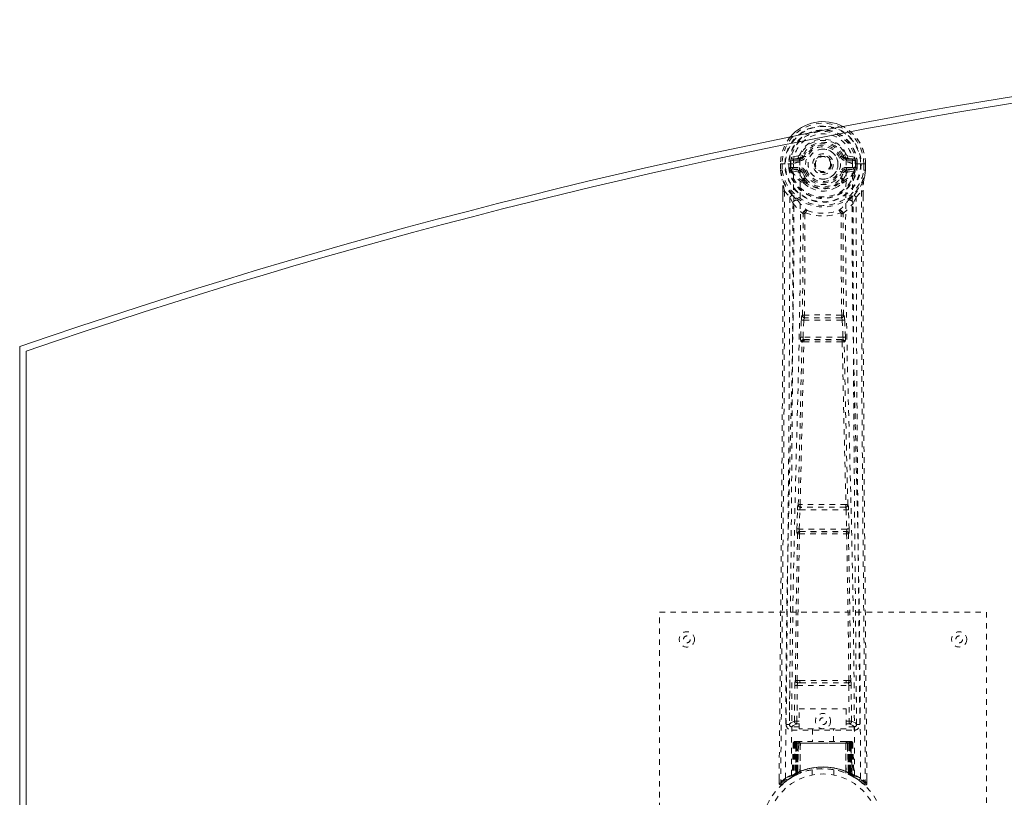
# Model space of a CAD drawing. Header units: inches. Extents: x 8.8 to 80.3, y 26.6 to 56.4.
# Tile 2 of 4: x 8.8 to 26.9, y 42.1 to 56.4. Entities that reach past the tile are written whole.
import ezdxf

# ---------------------------------------------------------------- set-up
doc = ezdxf.new("R2010")
doc.units = ezdxf.units.IN
doc.header["$MEASUREMENT"] = 0
doc.linetypes.add('SLD-Dashed', pattern=[0.075, 0.05, -0.025])
doc.linetypes.add('SLD-Solid', pattern=[0])

msp = doc.modelspace()

# ---------------------------------------------------------------- linework, layer by layer
at = {"color": 7, "linetype": 'SLD-Dashed', "lineweight": 0}
for p, q in [((23.128, 53.89), (23.182, 53.867)), ((22.772, 53.72), (22.772, 53.603)), ((22.776, 53.72), (22.772, 53.72)), ((22.773, 53.72), (22.773, 53.603)), ((22.829, 53.719), (22.776, 53.72)), ((22.801, 53.719), (22.802, 53.603)), ((22.852, 53.719), (22.829, 53.719)), ((22.858, 53.719), (22.852, 53.719)), ((23.008, 53.719), (22.858, 53.719)), ((22.923, 53.646), (22.923, 53.718)), ((22.958, 53.718), (22.952, 53.718)), ((22.952, 53.718), (22.953, 53.647)), ((22.958, 53.641), (22.958, 53.718)), ((23.094, 53.863), (22.976, 53.84)), ((23.006, 53.804), (23.122, 53.824)), ((23.006, 53.804), (23.006, 53.774)), ((23.122, 53.804), (23.006, 53.804)), ((23.122, 53.774), (23.006, 53.774)), ((23.122, 53.824), (23.122, 53.804)), ((23.122, 53.774), (23.122, 53.804)), ((23.178, 53.859), (23.182, 53.867)), ((23.182, 53.867), (23.204, 53.858)), ((23.898, 53.858), (23.92, 53.867)), ((23.92, 53.867), (23.924, 53.859)), ((23.98, 53.824), (24.096, 53.804)), ((23.98, 53.824), (23.98, 53.804)), ((24.096, 53.804), (23.98, 53.804)), ((23.98, 53.774), (23.98, 53.804)), ((24.096, 53.774), (23.98, 53.774)), ((24.127, 53.84), (24.008, 53.863)), ((24.094, 53.719), (24.094, 53.719)), ((24.245, 53.719), (24.094, 53.719)), ((24.096, 53.774), (24.096, 53.804)), ((24.144, 53.641), (24.145, 53.718)), ((24.145, 53.718), (24.15, 53.718)), ((24.15, 53.647), (24.15, 53.718)), ((24.18, 53.718), (24.179, 53.646)), ((24.18, 53.719), (24.18, 53.718)), ((24.251, 53.719), (24.245, 53.719)), ((24.274, 53.719), (24.251, 53.719)), ((24.327, 53.72), (24.274, 53.719)), ((24.301, 53.603), (24.301, 53.719)), ((24.331, 53.72), (24.327, 53.72)), ((24.329, 53.603), (24.33, 53.72)), ((24.331, 53.72), (24.33, 53.603)), ((22.772, 53.603), (22.772, 53.599)), ((22.923, 53.646), (22.953, 53.647)), ((22.923, 53.646), (22.923, 53.646)), ((22.953, 53.647), (22.958, 53.628)), ((22.958, 53.628), (22.958, 53.641)), ((22.964, 53.603), (22.968, 53.599)), ((22.978, 53.588), (22.968, 53.599)), ((22.978, 53.588), (23.093, 53.567)), ((22.993, 53.652), (22.993, 53.622)), ((22.993, 53.652), (23.122, 53.652)), ((23.122, 53.597), (22.993, 53.622)), ((22.993, 53.622), (23.122, 53.622)), ((23.122, 53.652), (23.122, 53.622)), ((23.122, 53.597), (23.122, 53.622)), ((23.177, 53.556), (23.17, 53.567)), ((23.204, 53.567), (23.177, 53.556)), ((23.925, 53.556), (23.898, 53.567)), ((23.932, 53.567), (23.925, 53.556)), ((23.98, 53.652), (23.98, 53.622)), ((23.98, 53.652), (24.109, 53.652)), ((24.109, 53.622), (23.98, 53.597)), ((23.98, 53.597), (23.98, 53.622)), ((23.98, 53.622), (24.109, 53.622)), ((24.009, 53.567), (24.125, 53.588)), ((24.109, 53.622), (24.109, 53.652)), ((24.125, 53.588), (24.124, 53.588)), ((24.135, 53.599), (24.125, 53.588)), ((24.125, 53.588), (24.125, 53.588)), ((24.135, 53.599), (24.138, 53.603)), ((24.149, 53.647), (24.144, 53.628)), ((24.144, 53.628), (24.144, 53.641)), ((24.15, 53.647), (24.179, 53.646)), ((24.179, 53.646), (24.179, 53.646)), ((24.33, 53.599), (24.33, 53.603)), ((23.18, 53.407), (23.179, 53.429)), ((23.198, 53.362), (23.187, 53.379)), ((23.203, 53.434), (23.203, 53.412)), ((23.899, 53.412), (23.899, 53.434)), ((23.923, 53.407), (23.923, 53.429)), ((22.814, 53.22), (22.814, 53.119)), ((22.816, 53.22), (22.816, 53.118)), ((22.844, 53.219), (22.94, 53.104)), ((24.162, 53.104), (24.258, 53.219)), ((24.286, 53.131), (24.287, 53.22)), ((24.288, 53.22), (24.288, 53.131)), ((23, 52.991), (22.94, 53.104)), ((24.162, 53.104), (24.103, 52.991)), ((23.141, 50.539), (23.153, 50.848)), ((23.153, 50.848), (23.155, 50.881)), ((23.172, 50.938), (23.171, 50.938)), ((23.185, 50.537), (23.197, 50.846)), ((23.197, 50.846), (23.905, 50.846)), ((23.215, 50.891), (23.216, 50.891)), ((23.887, 50.891), (23.215, 50.891)), ((23.886, 50.891), (23.887, 50.891)), ((23.905, 50.846), (23.917, 50.537)), ((23.931, 50.938), (23.93, 50.938)), ((23.95, 50.848), (23.947, 50.881)), ((23.962, 50.539), (23.95, 50.848)), ((23.164, 50.445), (23.151, 50.449)), ((23.917, 50.537), (23.185, 50.537)), ((23.208, 50.488), (23.195, 50.492)), ((23.195, 50.492), (23.907, 50.492)), ((23.907, 50.492), (23.894, 50.488)), ((23.939, 50.445), (23.952, 50.449)), ((23.071, 47.017), (23.082, 47.369)), ((23.096, 47.459), (23.095, 47.459)), ((23.116, 47.015), (23.127, 47.368)), ((23.127, 47.368), (23.976, 47.368)), ((23.14, 47.413), (23.14, 47.413)), ((23.962, 47.413), (23.14, 47.413)), ((23.962, 47.413), (23.962, 47.413)), ((23.976, 47.368), (23.986, 47.015)), ((24.007, 47.459), (24.006, 47.459)), ((24.031, 47.017), (24.02, 47.369)), ((23.986, 47.015), (23.116, 47.015)), ((23.078, 46.927), (23.084, 46.924)), ((23.129, 46.968), (23.123, 46.97)), ((23.123, 46.97), (23.979, 46.97)), ((23.979, 46.97), (23.973, 46.968)), ((24.018, 46.924), (24.024, 46.927)), ((20.551, 37.489), (20.551, 45.489)), ((20.551, 45.489), (26.551, 45.489)), ((26.551, 45.489), (26.551, 37.489)), ((22.942, 44.246), (22.935, 43.432)), ((23.027, 43.485), (23.034, 44.146)), ((23.072, 43.485), (23.079, 44.145)), ((23.125, 44.236), (23.076, 44.235)), ((23.079, 44.145), (24.024, 44.145)), ((23.088, 44.189), (23.135, 44.189)), ((23.135, 44.189), (23.967, 44.189)), ((23.967, 44.189), (24.015, 44.189)), ((24.026, 44.235), (23.977, 44.236)), ((24.024, 44.145), (24.031, 43.485)), ((24.075, 43.485), (24.068, 44.146)), ((24.167, 43.432), (24.16, 44.246)), ((23.114, 43.712), (23.975, 43.712)), ((23.114, 43.346), (23.114, 43.712)), ((23.975, 43.712), (23.975, 43.346)), ((22.934, 43.428), (22.938, 43.411)), ((22.935, 43.432), (22.935, 43.43)), ((22.935, 43.43), (22.935, 43.421)), ((23.072, 43.44), (23.072, 43.485)), ((23.114, 43.485), (23.072, 43.485)), ((23.114, 43.44), (23.072, 43.44)), ((23.975, 43.485), (24.031, 43.485)), ((23.975, 43.44), (24.031, 43.44)), ((24.075, 43.485), (24.031, 43.485)), ((24.031, 43.44), (24.031, 43.485)), ((24.165, 43.411), (24.168, 43.428)), ((24.167, 43.43), (24.167, 43.432)), ((24.167, 43.421), (24.167, 43.43)), ((22.979, 43.383), (22.979, 43.323)), ((23.114, 43.383), (22.979, 43.383)), ((22.979, 43.323), (24.123, 43.323)), ((23.975, 43.346), (23.114, 43.346)), ((23.356, 43.346), (23.356, 43.114)), ((23.746, 43.114), (23.746, 43.346)), ((24.123, 43.383), (23.975, 43.383)), ((24.123, 43.323), (24.123, 43.383)), ((23.005, 43.085), (22.984, 42.479)), ((23.018, 43.085), (22.997, 42.487)), ((23.018, 43.085), (23.005, 43.085)), ((23.039, 43.088), (23.016, 42.494)), ((23.036, 43.085), (23.016, 42.498)), ((23.035, 43.114), (23.032, 43.113)), ((23.103, 43.085), (23.036, 43.085)), ((23.037, 43.113), (23.037, 43.114)), ((23.044, 43.085), (23.043, 42.527)), ((23.044, 43.114), (23.044, 43.111)), ((23.049, 43.114), (23.044, 43.114)), ((23.058, 43.114), (23.048, 43.114)), ((23.049, 43.085), (24.054, 43.085)), ((23.049, 42.53), (23.049, 43.085)), ((23.057, 42.534), (23.057, 43.085)), ((23.062, 43.114), (23.058, 43.114)), ((23.061, 43.085), (23.061, 42.536)), ((24.041, 43.085), (23.061, 43.085)), ((23.133, 43.114), (23.066, 43.114)), ((23.076, 43.085), (23.075, 42.543)), ((23.079, 43.085), (23.076, 43.085)), ((23.079, 43.085), (24.023, 43.085)), ((23.079, 42.544), (23.079, 43.085)), ((23.084, 42.533), (23.103, 43.085)), ((23.105, 43.085), (23.085, 42.534)), ((23.103, 43.085), (23.105, 43.085)), ((23.128, 42.562), (23.133, 43.086)), ((23.135, 43.085), (23.13, 42.563)), ((23.135, 43.085), (23.133, 43.086)), ((23.967, 43.114), (23.135, 43.114)), ((23.967, 43.085), (23.135, 43.085)), ((23.969, 43.086), (23.967, 43.085)), ((23.972, 42.563), (23.967, 43.085)), ((24.036, 43.114), (23.969, 43.114)), ((23.969, 43.086), (23.974, 42.562)), ((23.998, 43.085), (23.999, 43.085)), ((24.017, 42.534), (23.998, 43.085)), ((24.066, 43.085), (23.999, 43.085)), ((23.999, 43.085), (24.018, 42.533)), ((24.027, 43.085), (24.023, 43.085)), ((24.023, 43.085), (24.023, 42.544)), ((24.027, 42.543), (24.027, 43.085)), ((24.045, 43.114), (24.041, 43.114)), ((24.041, 42.536), (24.041, 43.085)), ((24.054, 43.114), (24.045, 43.114)), ((24.045, 43.085), (24.045, 42.534)), ((24.058, 43.114), (24.053, 43.114)), ((24.054, 43.085), (24.054, 42.53)), ((24.059, 42.527), (24.059, 43.085)), ((24.086, 42.494), (24.063, 43.088)), ((24.066, 43.114), (24.066, 43.113)), ((24.066, 43.085), (24.086, 42.498)), ((24.071, 43.113), (24.067, 43.114)), ((24.084, 43.085), (24.105, 42.487)), ((24.097, 43.085), (24.084, 43.085)), ((24.097, 43.085), (24.119, 42.479)), ((22.984, 42.479), (22.997, 42.487)), ((23.001, 42.473), (23.067, 42.507)), ((23.016, 42.498), (23.084, 42.533)), ((23.024, 42.504), (23.028, 42.503)), ((23.043, 42.527), (23.049, 42.53)), ((23.056, 42.502), (23.043, 42.527)), ((23.056, 42.502), (23.047, 42.497)), ((23.061, 42.504), (23.049, 42.53)), ((23.061, 42.504), (23.056, 42.502)), ((23.069, 42.508), (23.057, 42.534)), ((23.073, 42.51), (23.061, 42.536)), ((23.087, 42.516), (23.061, 42.504)), ((23.067, 42.507), (23.069, 42.508)), ((23.069, 42.508), (23.073, 42.51)), ((23.087, 42.516), (23.075, 42.543)), ((23.091, 42.518), (23.079, 42.544)), ((23.085, 42.534), (23.084, 42.533)), ((23.128, 42.562), (23.13, 42.563)), ((23.131, 42.535), (23.134, 42.536)), ((23.351, 42.596), (23.351, 42.499)), ((23.751, 42.499), (23.751, 42.596)), ((23.968, 42.536), (23.971, 42.535)), ((23.972, 42.563), (23.974, 42.562)), ((24.023, 42.544), (24.011, 42.518)), ((24.015, 42.516), (24.011, 42.518)), ((24.027, 42.543), (24.015, 42.516)), ((24.018, 42.533), (24.017, 42.534)), ((24.018, 42.533), (24.086, 42.498)), ((24.041, 42.536), (24.029, 42.51)), ((24.029, 42.51), (24.033, 42.508)), ((24.045, 42.534), (24.033, 42.508)), ((24.034, 42.508), (24.035, 42.507)), ((24.035, 42.507), (24.102, 42.473)), ((24.054, 42.53), (24.041, 42.504)), ((24.046, 42.502), (24.041, 42.504)), ((24.059, 42.527), (24.046, 42.502)), ((24.054, 42.53), (24.059, 42.527)), ((24.105, 42.487), (24.119, 42.479)), ((22.745, 42.432), (22.744, 42.347)), ((22.744, 42.347), (22.774, 42.347)), ((22.794, 42.324), (22.896, 42.405)), ((22.905, 42.412), (22.966, 42.45)), ((22.969, 42.454), (22.983, 42.462)), ((24.12, 42.462), (24.133, 42.454)), ((24.358, 42.347), (24.357, 42.431))]:
    msp.add_line(p, q, dxfattribs=at)
at = {"color": 7, "linetype": 'SLD-Solid', "lineweight": 15}
for p, q in [((8.801, 32.614), (8.801, 50.364)), ((8.919, 32.698), (8.919, 50.279)), ((8.919, 50.279), (8.919, 32.698))]:
    msp.add_line(p, q, dxfattribs=at)
at = {"color": 7, "linetype": 'SLD-Dashed', "lineweight": 0, "flags": 128}
for points in [[(23.126, 53.749), (23.131, 53.827), (23.154, 53.903), (23.193, 53.972), (23.247, 54.033), (23.312, 54.083), (23.387, 54.119), (23.468, 54.142), (23.551, 54.149), (23.635, 54.142), (23.715, 54.119), (23.79, 54.083), (23.856, 54.033), (23.909, 53.972), (23.949, 53.903), (23.971, 53.827), (23.977, 53.749)], [(22.772, 53.72), (22.771, 53.72), (22.772, 53.719), (22.773, 53.719)], [(22.863, 42.441), (22.869, 44.031), (22.887, 45.62), (22.918, 47.207), (22.955, 48.79), (22.985, 50.03), (23.008, 51.265), (23.018, 52.496), (23.008, 53.719)], [(23.006, 53.774), (22.983, 53.778), (22.963, 53.791)], [(22.972, 42.496), (22.979, 44.082), (22.999, 45.667), (23.032, 47.25), (23.072, 48.829), (23.104, 50.066), (23.128, 51.299), (23.138, 52.527), (23.126, 53.749)], [(23.232, 53.846), (23.227, 53.849), (23.222, 53.851), (23.217, 53.853), (23.213, 53.855), (23.209, 53.856), (23.207, 53.857), (23.205, 53.858), (23.204, 53.858)], [(23.87, 53.846), (23.875, 53.849), (23.881, 53.851), (23.885, 53.853), (23.889, 53.855), (23.893, 53.856), (23.895, 53.857), (23.897, 53.858), (23.898, 53.858)], [(24.13, 42.496), (24.124, 44.082), (24.103, 45.667), (24.071, 47.25), (24.03, 48.829), (23.998, 50.066), (23.974, 51.299), (23.965, 52.527), (23.977, 53.749)], [(24.239, 42.441), (24.234, 44.031), (24.215, 45.62), (24.185, 47.207), (24.147, 48.79), (24.117, 50.03), (24.094, 51.265), (24.084, 52.496), (24.094, 53.719)], [(24.139, 53.791), (24.12, 53.778), (24.096, 53.774)], [(24.15, 53.718), (24.153, 53.718), (24.16, 53.718), (24.169, 53.718), (24.18, 53.719)], [(24.329, 53.719), (24.33, 53.719), (24.331, 53.72), (24.331, 53.72)], [(22.772, 53.603), (22.785, 53.508), (22.801, 53.433)], [(22.772, 53.599), (22.773, 53.599), (22.775, 53.599), (22.778, 53.599), (22.782, 53.6), (22.786, 53.601), (22.791, 53.601), (22.796, 53.602), (22.802, 53.603)], [(22.773, 53.603), (22.773, 53.603), (22.772, 53.603), (22.772, 53.603)], [(22.772, 53.599), (22.784, 53.51), (22.802, 53.422)], [(22.802, 53.603), (22.795, 53.603), (22.789, 53.603), (22.784, 53.603), (22.779, 53.603), (22.775, 53.603), (22.773, 53.603)], [(22.953, 53.647), (22.953, 53.647), (22.953, 53.647)], [(22.958, 53.641), (22.975, 53.649), (22.993, 53.652)], [(23.12, 53.545), (23.107, 53.562), (23.093, 53.567)], [(23.179, 53.429), (23.149, 53.48), (23.12, 53.545)], [(23.177, 53.556), (23.203, 53.495), (23.232, 53.447)], [(23.232, 53.579), (23.227, 53.576), (23.222, 53.574), (23.217, 53.572), (23.213, 53.571), (23.209, 53.569), (23.207, 53.568), (23.205, 53.567), (23.204, 53.567)], [(23.87, 53.579), (23.875, 53.576), (23.881, 53.574), (23.885, 53.572), (23.889, 53.571), (23.893, 53.569), (23.895, 53.568), (23.897, 53.567), (23.898, 53.567)], [(23.923, 53.429), (23.954, 53.48), (23.982, 53.545)], [(23.982, 53.545), (23.995, 53.562), (24.009, 53.567)], [(24.109, 53.652), (24.128, 53.649), (24.144, 53.641)], [(24.15, 53.647), (24.15, 53.647), (24.149, 53.647)], [(24.3, 53.422), (24.317, 53.5), (24.33, 53.599)], [(24.33, 53.599), (24.329, 53.599), (24.327, 53.599), (24.324, 53.599), (24.321, 53.6), (24.316, 53.601), (24.311, 53.601), (24.306, 53.602), (24.301, 53.603)], [(24.329, 53.603), (24.327, 53.603), (24.323, 53.603), (24.319, 53.603), (24.313, 53.603), (24.307, 53.603), (24.301, 53.603)], [(24.33, 53.603), (24.318, 53.508), (24.302, 53.433)], [(24.33, 53.603), (24.331, 53.603), (24.33, 53.603), (24.329, 53.603)], [(22.801, 53.433), (22.801, 53.427), (22.802, 53.422)], [(22.983, 53.144), (22.882, 53.267), (22.802, 53.422)], [(23.198, 53.362), (23.273, 53.302), (23.324, 53.276)], [(23.778, 53.276), (23.829, 53.302), (23.904, 53.362)], [(24.12, 53.144), (24.22, 53.267), (24.3, 53.422)], [(24.3, 53.422), (24.302, 53.427), (24.302, 53.433)], [(22.844, 53.219), (22.845, 52.405), (22.845, 51.556), (22.842, 50.673), (22.839, 49.87), (22.836, 49.353), (22.832, 48.811), (22.828, 48.244), (22.824, 47.681), (22.82, 47.193), (22.814, 46.546), (22.808, 45.858), (22.801, 45.129), (22.794, 44.452), (22.774, 42.347)], [(22.814, 53.22), (22.814, 53.22), (22.815, 53.22), (22.817, 53.22), (22.821, 53.219), (22.826, 53.219), (22.832, 53.219), (22.838, 53.219), (22.844, 53.219)], [(24.258, 53.219), (24.257, 52.481), (24.257, 51.7), (24.259, 50.877), (24.263, 50.012), (24.267, 49.215), (24.273, 48.386), (24.274, 48.195), (24.276, 48.003), (24.277, 47.809), (24.279, 47.675), (24.28, 47.546), (24.281, 47.41), (24.282, 47.269), (24.286, 46.815), (24.291, 46.311), (24.296, 45.755), (24.299, 45.404), (24.303, 45.032), (24.307, 44.629), (24.31, 44.253), (24.315, 43.763), (24.319, 43.327), (24.323, 42.946), (24.325, 42.619), (24.328, 42.347)], [(24.258, 53.219), (24.264, 53.219), (24.27, 53.219), (24.276, 53.219), (24.281, 53.219), (24.285, 53.22), (24.287, 53.22), (24.288, 53.22), (24.288, 53.22)], [(22.814, 53.119), (22.812, 50.502), (22.795, 47.786), (22.77, 45.064), (22.744, 42.347)], [(22.94, 53.104), (22.94, 52.363), (22.939, 51.591), (22.936, 50.788), (22.932, 50.022), (22.927, 49.247), (22.921, 48.471), (22.915, 47.715), (22.909, 46.99), (22.902, 46.314), (22.895, 45.558), (22.888, 44.848), (22.881, 44.151), (22.874, 43.429)], [(23, 52.991), (22.991, 49.805), (22.965, 46.617), (22.934, 43.428)], [(23, 52.991), (23.084, 52.893), (23.181, 52.807)], [(23.078, 53.056), (23.087, 53.047), (23.093, 53.04)], [(23.921, 52.807), (24.019, 52.893), (24.103, 52.991)], [(24.01, 53.04), (24.015, 53.047), (24.024, 53.056)], [(24.168, 43.428), (24.137, 46.617), (24.111, 49.805), (24.103, 52.991)], [(24.228, 43.429), (24.224, 43.805), (24.22, 44.234), (24.216, 44.703), (24.212, 45.128), (24.209, 45.351), (24.207, 45.573), (24.205, 45.796), (24.203, 46.048), (24.2, 46.303), (24.198, 46.551), (24.193, 47.054), (24.189, 47.522), (24.185, 47.954), (24.182, 48.377), (24.178, 48.867), (24.172, 49.707), (24.167, 50.556), (24.164, 51.433), (24.162, 52.287), (24.162, 53.104)], [(24.288, 53.131), (24.29, 50.503), (24.308, 47.785), (24.332, 45.066), (24.358, 42.347)], [(23.172, 50.938), (23.183, 51.87), (23.184, 52.799)], [(23.229, 52.816), (23.224, 52.825), (23.218, 52.832), (23.21, 52.836), (23.202, 52.836), (23.194, 52.833), (23.188, 52.826), (23.183, 52.817), (23.181, 52.807)], [(23.219, 52.805), (23.219, 51.876), (23.208, 50.943)], [(23.229, 52.816), (23.223, 52.812), (23.22, 52.809), (23.22, 52.807), (23.219, 52.805)], [(23.921, 52.807), (23.919, 52.817), (23.915, 52.826), (23.908, 52.833), (23.901, 52.836), (23.893, 52.836), (23.885, 52.832), (23.878, 52.825), (23.873, 52.816)], [(23.883, 52.805), (23.883, 52.807), (23.882, 52.809), (23.88, 52.812), (23.873, 52.816)], [(23.894, 50.943), (23.884, 51.876), (23.883, 52.805)], [(23.93, 50.938), (23.92, 51.87), (23.919, 52.799)], [(23.153, 50.848), (23.158, 50.847), (23.168, 50.847), (23.182, 50.847), (23.197, 50.846)], [(23.197, 50.846), (23.198, 50.855), (23.2, 50.863), (23.204, 50.877), (23.209, 50.887), (23.212, 50.89), (23.214, 50.891), (23.215, 50.891)], [(23.905, 50.846), (23.913, 50.846), (23.921, 50.847), (23.928, 50.847), (23.934, 50.847), (23.94, 50.847), (23.944, 50.847), (23.948, 50.848), (23.95, 50.848)], [(23.096, 47.459), (23.131, 48.955), (23.164, 50.445)], [(23.13, 47.462), (23.166, 48.958), (23.199, 50.45)], [(23.141, 50.539), (23.143, 50.539), (23.146, 50.539), (23.15, 50.538), (23.156, 50.538), (23.162, 50.538), (23.169, 50.538), (23.177, 50.537), (23.185, 50.537)], [(23.195, 50.492), (23.19, 50.496), (23.187, 50.506), (23.185, 50.52), (23.185, 50.529), (23.185, 50.537)], [(23.903, 50.45), (23.936, 48.958), (23.972, 47.462)], [(23.917, 50.537), (23.918, 50.529), (23.918, 50.52), (23.916, 50.506), (23.912, 50.496), (23.907, 50.492)], [(23.917, 50.537), (23.925, 50.537), (23.933, 50.538), (23.94, 50.538), (23.946, 50.538), (23.952, 50.538), (23.957, 50.539), (23.96, 50.539), (23.962, 50.539)], [(24.006, 47.459), (23.971, 48.955), (23.939, 50.445)], [(23.082, 47.369), (23.084, 47.403), (23.084, 47.405)], [(23.082, 47.369), (23.084, 47.369), (23.087, 47.369), (23.091, 47.369), (23.097, 47.369), (23.103, 47.369), (23.111, 47.368), (23.119, 47.368), (23.127, 47.368)], [(23.1, 47.44), (23.099, 47.442), (23.096, 47.459)], [(23.976, 47.368), (23.984, 47.368), (23.992, 47.368), (23.999, 47.369), (24.006, 47.369), (24.011, 47.369), (24.016, 47.369), (24.019, 47.369), (24.02, 47.369)], [(24.02, 47.369), (24.018, 47.403), (24.018, 47.405)], [(23.071, 47.017), (23.073, 47.017), (23.076, 47.016), (23.08, 47.016), (23.086, 47.016), (23.092, 47.016), (23.1, 47.016), (23.108, 47.015), (23.116, 47.015)], [(23.986, 47.015), (23.995, 47.015), (24.002, 47.016), (24.01, 47.016), (24.016, 47.016), (24.022, 47.016), (24.026, 47.016), (24.029, 47.017), (24.031, 47.017)], [(23.044, 44.234), (23.06, 45.58), (23.084, 46.924)], [(23.076, 44.235), (23.093, 45.582), (23.118, 46.926)], [(23.984, 46.926), (24.009, 45.582), (24.026, 44.235)], [(24.059, 44.234), (24.043, 45.58), (24.018, 46.924)], [(23.034, 44.146), (23.038, 44.145), (23.049, 44.145), (23.063, 44.145), (23.079, 44.145)], [(23.088, 44.189), (23.071, 44.193), (23.06, 44.2)], [(23.125, 44.236), (23.337, 44.236), (23.551, 44.236), (23.766, 44.236), (23.977, 44.236)], [(23.135, 44.189), (23.339, 44.189), (23.545, 44.189), (23.757, 44.189), (23.967, 44.189)], [(24.024, 44.145), (24.039, 44.145), (24.054, 44.145), (24.064, 44.145), (24.068, 44.146)], [(23.027, 43.485), (22.958, 43.457), (22.937, 43.431)], [(22.979, 43.383), (23.003, 43.411), (23.072, 43.44)], [(23.027, 43.485), (23.032, 43.485), (23.042, 43.485), (23.056, 43.485), (23.072, 43.485)], [(24.031, 43.44), (24.1, 43.411), (24.123, 43.383)], [(24.168, 43.428), (24.145, 43.457), (24.075, 43.485)], [(23.005, 43.085), (23.008, 43.085), (23.016, 43.085), (23.029, 43.085), (23.044, 43.085)], [(23.057, 43.085), (23.043, 43.085), (23.03, 43.085), (23.022, 43.085), (23.018, 43.085)], [(23.036, 43.085), (23.037, 43.085), (23.039, 43.085), (23.042, 43.085), (23.047, 43.085), (23.053, 43.085), (23.06, 43.085), (23.068, 43.085), (23.076, 43.085)], [(23.058, 43.112), (23.054, 43.113), (23.051, 43.113), (23.05, 43.113), (23.05, 43.113)], [(23.115, 43.104), (23.108, 43.094), (23.105, 43.085)], [(23.133, 43.086), (23.118, 43.1), (23.115, 43.104)], [(23.969, 43.086), (23.984, 43.1), (23.988, 43.104)], [(23.998, 43.085), (23.994, 43.094), (23.988, 43.104)], [(24.027, 43.085), (24.035, 43.085), (24.042, 43.085), (24.049, 43.085), (24.055, 43.085), (24.06, 43.085), (24.064, 43.085), (24.066, 43.085), (24.066, 43.085)], [(24.037, 43.113), (24.036, 43.114), (24.034, 43.113)], [(24.052, 43.113), (24.052, 43.113), (24.051, 43.113), (24.049, 43.113), (24.045, 43.112)], [(24.084, 43.085), (24.081, 43.085), (24.072, 43.085), (24.06, 43.085), (24.045, 43.085)], [(24.059, 43.085), (24.074, 43.085), (24.086, 43.085), (24.095, 43.085), (24.097, 43.085)], [(24.066, 43.084), (24.065, 43.091), (24.064, 43.093)], [(24.085, 42.482), (24.079, 42.485), (24.046, 42.502)], [(24.088, 42.49), (24.087, 42.496), (24.087, 42.498)], [(24.125, 42.462), (24.118, 42.473), (24.114, 42.486)], [(22.747, 42.347), (22.749, 42.339), (22.753, 42.332), (22.758, 42.325), (22.764, 42.32), (22.771, 42.318), (22.779, 42.317), (22.786, 42.319), (22.792, 42.323)], [(24.118, 42.473), (24.117, 42.479), (24.117, 42.48)], [(24.328, 42.347), (24.32, 42.338), (24.314, 42.331), (24.309, 42.326), (24.308, 42.324)], [(24.31, 42.327), (24.317, 42.323), (24.325, 42.321), (24.333, 42.32), (24.341, 42.322), (24.348, 42.325), (24.353, 42.33), (24.356, 42.337), (24.358, 42.344)], [(24.358, 42.347), (24.357, 42.347), (24.356, 42.347), (24.349, 42.347), (24.34, 42.347), (24.334, 42.347), (24.328, 42.347)]]:
    msp.add_lwpolyline(points, dxfattribs=at)
at = {"color": 7, "linetype": 'SLD-Dashed', "lineweight": 0}
for centre, radius in [((23.551, 53.713), 0.7), ((23.551, 53.713), 0.69), ((23.551, 53.713), 0.623), ((23.551, 53.713), 0.32), ((23.551, 53.713), 0.275), ((23.551, 53.713), 0.188), ((23.551, 53.713), 0.156), ((23.551, 53.713), 0.142), ((23.551, 53.713), 0.14), ((23.551, 53.713), 0.138), ((21.051, 44.989), 0.141), ((21.051, 44.989), 0.0625), ((26.051, 44.989), 0.14), ((26.051, 44.989), 0.0625), ((23.551, 43.489), 0.14), ((23.551, 43.489), 0.0625), ((23.551, 41.489), 1.125), ((23.551, 41.489), 1.03)]:
    msp.add_circle(centre, radius, dxfattribs=at)
at = {"color": 7, "linetype": 'SLD-Solid', "lineweight": 15}
for centre, radius, start, end in [((44.551, -53.142), 109.505, 70.94543, 109.05457), ((44.551, -53.142), 109.387, 70.98951, 109.01049), ((44.551, -53.142), 109.387, 70.98951, 109.01049), ((23.551, 53.713), 0.78, 62.0856, 140.1516), ((23.551, 53.713), 0.78, 62.1184, 140.1188)]:
    msp.add_arc(centre, radius, start, end, dxfattribs=at)
at = {"color": 7, "linetype": 'SLD-Dashed', "lineweight": 0}
for centre, radius, start, end in [((23.551, 53.713), 0.75, 0.4562, 179.5438), ((23.551, 53.713), 0.629, 0.5444, 179.4556), ((23.551, 53.713), 0.599, 0.5443, 179.4557), ((23.551, 53.725), 0.543, 359.366, 180.634), ((23.551, 53.713), 0.78, 0, 62.0856), ((23.551, 53.713), 0.78, 0.5288, 62.1184), ((23.551, 53.713), 0.78, 140.1516, 179.4852), ((23.551, 53.713), 0.78, 140.1188, 179.4712), ((23.551, 53.713), 0.459, 22.774, 157.226), ((23.551, 53.713), 0.4, 22.774, 157.226), ((23.551, 53.713), 0.376, 22.774, 157.226), ((23.551, 53.713), 0.346, 22.7738, 157.2262), ((23.086, 53.908), 0.0455, 281.3574, 337.4656), ((23.551, 53.713), 0.275, 89.0534, 269.0534), ((23.551, 53.713), 0.275, 269.0535, 89.0533), ((23.404, 55.173), 1.404, 291.5635, 293.9851), ((24.017, 53.908), 0.0455, 202.5281, 258.6469), ((22.823, 54.793), 1.075, 267.345, 268.8563), ((22.946, 54.592), 0.873, 268.4834, 270.4278), ((23.551, 53.713), 0.593, 172.3909, 179.4476), ((23.167, 53.764), 0.206, 158.3424, 172.3419), ((23.005, 53.833), 0.0299, 167.8899, 271.9542), ((23.124, 53.508), 0.242, 89.7353, 118.8253), ((23.123, 53.854), 0.0301, 162.349, 268.5796), ((23.116, 53.895), 0.0715, 274.7874, 329.7527), ((23.122, 53.893), 0.089, 270, 337.226), ((23.122, 53.893), 0.119, 270.001, 337.2257), ((23.98, 53.893), 0.119, 202.7741, 269.9998), ((23.98, 53.893), 0.089, 202.774, 270), ((23.986, 53.895), 0.0714, 210.3097, 265.2523), ((23.976, 53.5), 0.249, 61.7055, 89.8613), ((23.979, 53.854), 0.0301, 271.4521, 17.6217), ((24.097, 53.833), 0.0299, 268.0479, 12.1081), ((23.935, 53.764), 0.206, 7.6617, 21.6546), ((23.551, 53.713), 0.593, 0.5524, 7.6091), ((24.29, 54.561), 0.842, 270.7712, 272.7005), ((22.802, 53.603), 0.03, 180.2178, 185.2738), ((23.551, 53.713), 0.787, 188.3239, 351.6761), ((23.551, 53.713), 0.758, 188.3238, 351.6762), ((23.551, 53.713), 0.632, 186.0643, 353.9357), ((23.551, 53.713), 0.602, 186.2697, 353.7303), ((23.042, 53.636), 0.0843, 185.4015, 202.6141), ((22.992, 53.591), 0.0306, 89.0451, 156.1656), ((23.419, 53.807), 0.497, 204.8136, 243.6311), ((23.358, 53.808), 0.439, 210.0687, 246.0866), ((23.123, 53.567), 0.0299, 91.0481, 179.0022), ((23.151, 53.539), 0.031, 31.5895, 170.0544), ((23.122, 53.533), 0.119, 22.7732, 89.9992), ((23.122, 53.533), 0.089, 22.774, 90), ((23.12, 53.54), 0.0567, 28.2272, 87.9766), ((23.551, 53.713), 0.376, 202.774, 337.226), ((23.551, 53.713), 0.346, 202.7741, 337.2259), ((23.98, 53.533), 0.119, 89.9999, 157.227), ((23.486, 53.709), 0.465, 325.8365, 340.7959), ((23.98, 53.533), 0.089, 90, 157.226), ((23.688, 53.803), 0.491, 296.1263, 335.5135), ((23.744, 53.809), 0.44, 293.9343, 329.9021), ((23.951, 53.539), 0.031, 10.1654, 148.1969), ((23.982, 53.54), 0.0565, 91.9605, 151.5628), ((23.979, 53.567), 0.0299, 1.0015, 88.9481), ((24.11, 53.591), 0.0305, 23.8297, 90.9596), ((24.03, 53.643), 0.115, 339.6931, 352.2861), ((21.613, 53.248), 1.202, 358.6566, 8.8135), ((19.222, 52.58), 3.678, 10.012, 13.2377), ((23.21, 53.426), 0.0305, 43.9323, 174.3697), ((23.201, 53.384), 0.0505, 88.2653, 115.7559), ((23.202, 53.361), 0.0506, 88.257, 115.6758), ((23.224, 53.403), 0.0445, 175.0298, 212.672), ((23.238, 53.357), 0.0404, 127.2266, 172.6963), ((23.231, 53.41), 0.0371, 89.2744, 139.831), ((23.551, 53.724), 0.453, 219.7484, 320.251), ((23.236, 53.413), 0.0326, 181.6472, 227.8224), ((23.551, 53.75), 0.494, 226.9723, 313.0277), ((23.551, 53.706), 0.411, 219.0116, 320.9884), ((23.893, 53.426), 0.0305, 5.6331, 136.0664), ((23.871, 53.41), 0.0371, 40.1671, 90.7261), ((23.866, 53.413), 0.0326, 312.1692, 358.3612), ((23.864, 53.357), 0.0404, 7.3023, 52.7807), ((23.901, 53.384), 0.0504, 64.2199, 91.7612), ((23.901, 53.361), 0.0506, 64.3241, 91.7442), ((23.86, 53.406), 0.0623, 314.5915, 0.875), ((27.879, 52.58), 3.676, 166.762, 169.9889), ((25.489, 53.248), 1.202, 171.1861, 181.3432), ((23.551, 53.694), 0.476, 241.4722, 298.5269), ((23.402, 52.656), 0.643, 130.7377, 135.9146), ((24.527, 54.719), 2.206, 225.5693, 228.9399), ((23.06, 52.989), 0.0608, 58.0322, 177.6164), ((23.819, 53.55), 0.887, 215.0289, 230.8692), ((23.283, 53.55), 0.887, 309.1304, 324.971), ((24.042, 52.989), 0.0608, 2.3833, 121.9703), ((22.577, 54.717), 2.203, 311.0578, 314.4322), ((23.7, 52.656), 0.643, 44.0862, 49.2629), ((23.242, 52.803), 0.0608, 73.4562, 176.3311), ((23.169, 52.799), 0.0143, 356.5877, 32.5048), ((23.216, 52.726), 0.0795, 87.4927, 113.9461), ((23.306, 52.798), 0.0786, 126.2586, 166.6758), ((23.551, 53.726), 0.965, 250.5267, 289.4743), ((23.551, 53.654), 0.844, 249.7728, 290.2274), ((23.86, 52.803), 0.0608, 3.667, 106.5441), ((23.797, 52.798), 0.0786, 13.3248, 53.7387), ((23.887, 52.726), 0.0795, 66.0511, 92.5088), ((23.933, 52.799), 0.0143, 147.5597, 183.3478), ((23.248, 50.885), 0.0933, 145.8689, 182.4647), ((23.216, 50.936), 0.0451, 177.8589, 268.9567), ((23.202, 50.854), 0.0889, 86.1784, 109.6234), ((23.217, 50.936), 0.0451, 177.8507, 268.9518), ((23.294, 50.93), 0.0873, 171.8087, 206.8076), ((23.551, 18.22), 32.724, 89.399, 90.601), ((23.551, 17.523), 33.37, 89.4251, 90.5749), ((23.808, 50.93), 0.0873, 333.1911, 8.1901), ((23.885, 50.936), 0.0451, 271.0469, 2.1507), ((23.886, 50.936), 0.0451, 271.0418, 2.1441), ((23.847, 50.848), 0.0588, 357.8413, 46.6307), ((23.901, 50.855), 0.0879, 70.2409, 93.9568), ((23.854, 50.885), 0.0933, 357.5355, 34.1337), ((23.303, 50.512), 0.165, 170.5886, 202.3717), ((23.196, 50.447), 0.0451, 90.8625, 177.5139), ((23.209, 50.443), 0.0451, 90.8935, 177.3998), ((23.193, 50.358), 0.0919, 86.0254, 108.5425), ((23.26, 50.456), 0.0607, 148.3001, 186.2229), ((23.551, 87.476), 37.028, 269.4553, 270.5445), ((23.551, 83.367), 32.881, 269.4018, 270.5982), ((23.894, 50.443), 0.0451, 2.6027, 89.104), ((23.842, 50.456), 0.0612, 353.9366, 31.537), ((23.91, 50.358), 0.092, 71.4703, 93.9859), ((23.906, 50.447), 0.0451, 2.4876, 89.1375), ((23.799, 50.512), 0.165, 337.6321, 9.4075), ((23.202, 47.409), 0.118, 154.6457, 182.0125), ((23.14, 47.458), 0.0451, 178.3734, 269.3662), ((23.122, 47.337), 0.125, 86.4427, 102.2385), ((23.14, 47.456), 0.0433, 202.774, 270.2215), ((23.189, 47.374), 0.0626, 141.5527, 185.5105), ((23.199, 47.451), 0.0697, 170.9181, 213.0579), ((23.551, 13.891), 33.574, 89.2814, 90.7187), ((23.551, 14.064), 33.351, 89.2944, 90.7056), ((23.903, 47.451), 0.0697, 326.9287, 9.09), ((23.961, 47.458), 0.0451, 270.6353, 1.6281), ((23.962, 47.458), 0.0451, 270.6338, 1.6251), ((23.913, 47.374), 0.0626, 354.4821, 38.4546), ((23.98, 47.339), 0.123, 77.6583, 93.6604), ((23.901, 47.409), 0.118, 357.9906, 25.3598), ((23.291, 46.989), 0.222, 172.8805, 196.3582), ((23.174, 47.002), 0.0601, 166.908, 211.3951), ((23.928, 47.002), 0.0601, 328.5983, 13.0986), ((23.811, 46.989), 0.222, 343.6407, 7.1191), ((23.124, 46.925), 0.0451, 90.5581, 178.0574), ((23.129, 46.923), 0.0451, 90.5768, 178.0313), ((23.11, 46.791), 0.136, 86.7431, 101.1086), ((23.174, 46.934), 0.0567, 143.38, 187.5221), ((23.551, 83.055), 36.131, 269.3135, 270.6866), ((23.551, 80), 33.035, 269.2677, 270.7323), ((23.973, 46.923), 0.0451, 1.9698, 89.4229), ((23.928, 46.934), 0.057, 352.6098, 36.4854), ((23.979, 46.925), 0.0451, 1.9426, 89.4419), ((23.992, 46.791), 0.136, 78.862, 93.2826), ((23.323, 44.159), 0.289, 164.9759, 182.6522), ((23.082, 44.232), 0.0384, 177.083, 235.3633), ((23.069, 43.977), 0.258, 88.4498, 95.7704), ((23.152, 44.229), 0.0756, 175.3489, 211.8378), ((23.156, 44.152), 0.0773, 151.6295, 185.4587), ((23.19, 44.225), 0.0652, 170.5376, 213.5539), ((23.913, 44.225), 0.0652, 326.4309, 9.439), ((23.951, 44.229), 0.075, 328.0015, 4.8105), ((24.013, 44.235), 0.0456, 271.9223, 359.0034), ((23.947, 44.152), 0.0772, 354.5323, 28.3874), ((24.033, 43.977), 0.258, 84.2211, 91.5582), ((23.779, 44.159), 0.289, 357.3519, 15.0231), ((22.916, 46.291), 2.862, 269.1592, 270.3602), ((22.979, 43.427), 0.105, 179.3623, 270.0845), ((22.979, 43.428), 0.045, 202.0146, 269.9764), ((23.072, 43.485), 0.0451, 179.6181, 269.5736), ((24.03, 43.485), 0.0451, 270.4267, 0.3571), ((24.123, 43.427), 0.105, 269.9141, 0.6385), ((24.123, 43.428), 0.045, 270.0206, 337.9885), ((24.186, 46.298), 2.87, 269.642, 270.8398), ((23.035, 43.084), 0.03, 90.004, 178.0069), ((23.036, 43.083), 0.0305, 110.7144, 177.6466), ((23.048, 43.084), 0.03, 113.4983, 178.0228), ((23.049, 43.082), 0.0315, 89.3106, 122.3669), ((23.066, 43.084), 0.03, 90.0637, 178.0684), ((23.071, 43.079), 0.0353, 81.8084, 170.6823), ((23.066, 43.229), 0.119, 255.8957, 259.5612), ((23.458, 43.092), 0.409, 176.9368, 180.9923), ((23.919, 43.088), 0.862, 178.4317, 180.2122), ((23.49, 43.092), 0.428, 177.0651, 180.9383), ((23.518, 43.092), 0.442, 177.1611, 180.9166), ((23.522, 43.092), 0.443, 177.1738, 180.9224), ((23.133, 43.084), 0.0299, 90.1865, 178.2023), ((23.136, 43.087), 0.0266, 90.7976, 141.4479), ((23.967, 43.087), 0.0265, 38.3662, 89.385), ((23.969, 43.084), 0.0299, 1.7997, 89.8116), ((23.581, 43.092), 0.442, 359.081, 2.8367), ((23.585, 43.092), 0.442, 359.0811, 2.8366), ((24.036, 43.084), 0.03, 1.9316, 89.9363), ((23.619, 43.092), 0.422, 359.0398, 2.9707), ((23.623, 43.092), 0.422, 359.0398, 2.9707), ((23.643, 43.092), 0.411, 359.0126, 3.049), ((24.054, 43.082), 0.0315, 57.9473, 90.6842), ((24.038, 43.224), 0.114, 280.0841, 283.9884), ((23.234, 43.088), 0.824, 359.77, 1.6312), ((24.054, 43.084), 0.03, 1.9876, 66.5581), ((24.068, 43.084), 0.03, 1.9931, 89.996), ((24.066, 43.083), 0.0305, 2.366, 69.3678), ((23.551, 41.488), 1.158, 47.8714, 132.1369), ((23.536, 41.255), 1.364, 114.449, 119.585), ((23.551, 41.457), 1.19, 60.8801, 119.1199), ((23.013, 42.509), 0.0429, 197.0211, 245.8155), ((22.967, 42.488), 0.0299, 300.295, 358.0952), ((23.545, 41.849), 0.844, 126.4937, 131.7198), ((23.551, 41.489), 1.128, 60.4734, 119.5266), ((23.524, 41.879), 0.805, 125.5266, 130.9292), ((23, 42.629), 0.137, 269.409, 293.5131), ((22.986, 42.499), 0.0299, 299.2485, 358.2035), ((23.538, 41.867), 0.819, 124.404, 129.6113), ((23.032, 42.61), 0.109, 271.2445, 300.4844), ((23.551, 41.49), 1.155, 64.2141, 115.7859), ((23.551, 41.49), 1.155, 64.9105, 115.0895), ((23.054, 42.534), 0.0297, 295.5285, 358.5266), ((23.056, 42.534), 0.0297, 295.4475, 358.5195), ((23.444, 41.72), 0.872, 113.5623, 115.4794), ((23.551, 41.49), 1.155, 65.8865, 114.1135), ((23.508, 41.936), 0.732, 121.2375, 125.2477), ((23.102, 42.545), 0.031, 340.2181, 31.692), ((23.551, 41.525), 1.12, 67.9256, 112.0744), ((23.101, 42.545), 0.0345, 344.838, 31.0383), ((24.002, 42.545), 0.0345, 148.9587, 195.1649), ((24, 42.545), 0.0311, 148.3335, 199.6378), ((23.595, 41.936), 0.732, 54.754, 58.7694), ((23.549, 41.484), 1.132, 60.7913, 65.6989), ((24.047, 42.534), 0.0297, 181.4784, 244.551), ((24.048, 42.534), 0.0297, 181.4794, 244.4728), ((23.564, 41.866), 0.819, 50.389, 55.5946), ((23.576, 41.876), 0.808, 49.0837, 54.4616), ((23.541, 41.467), 1.154, 59.9245, 63.957), ((23.56, 41.852), 0.84, 48.2667, 53.5187), ((23.632, 41.63), 0.964, 59.6283, 62.5157), ((24.116, 42.499), 0.0299, 181.801, 240.7509), ((24.116, 42.499), 0.03, 196.8721, 241.2409), ((24.135, 42.488), 0.0299, 181.9037, 239.7021), ((24.089, 42.509), 0.0429, 294.1684, 342.9922), ((23.565, 41.254), 1.365, 60.4175, 65.5483), ((23.549, 41.45), 1.205, 124.675, 131.8773), ((22.774, 42.347), 0.03, 179.4672, 312.1542), ((22.831, 42.378), 0.0643, 208.7253, 235.6829), ((23.546, 41.495), 1.12, 124.6369, 132.1035), ((22.893, 42.441), 0.03, 180.257, 304.0788), ((23.551, 41.489), 1.127, 119.5267, 124.6578), ((22.954, 42.48), 0.03, 301.0755, 358.0214), ((23.416, 41.722), 0.858, 118.811, 120.3293), ((23.551, 41.489), 1.127, 55.3421, 60.4734), ((24.168, 42.516), 0.0707, 211.4577, 238.8913), ((23.566, 41.513), 1.099, 58.9158, 59.8185), ((24.149, 42.48), 0.03, 181.9839, 238.9192), ((24.209, 42.441), 0.03, 235.9272, 359.7358), ((23.555, 41.494), 1.121, 47.8974, 55.3613), ((23.557, 41.454), 1.2, 48.104, 55.3369), ((24.328, 42.347), 0.03, 227.8473, 0.5313)]:
    msp.add_arc(centre, radius, start, end, dxfattribs=at)

doc.saveas('drawing.dxf')
